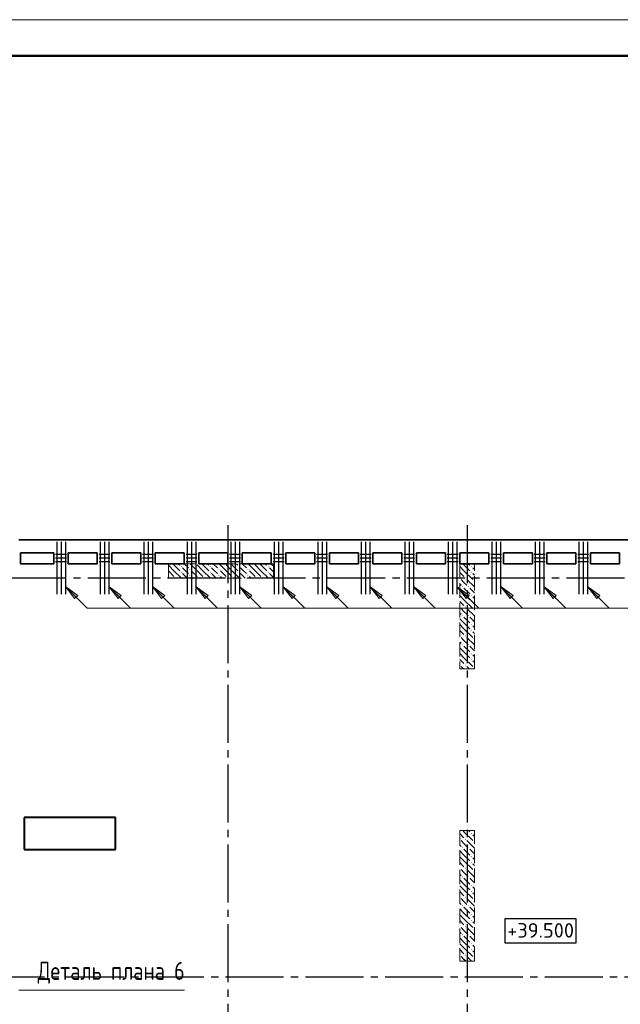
# Model space of a CAD drawing. Header units: millimetres. Extents: x 40580 to 1930067, y -240640 to 81020.
# Tile 64 of 256: x 355366 to 363649, y -211627 to -198052. Entities that reach past the tile are written whole.
import ezdxf

# ---------------------------------------------------------------- set-up
doc = ezdxf.new("R2010")
doc.units = ezdxf.units.MM
for name, pattern in [('______2', [270, 200, -70]), ('______5', [1100, 800, -100, 100, -100]), ('CENTER', [2, 1.25, -0.25, 0.25, -0.25])]:
    doc.linetypes.add(name, pattern=pattern)
for name, color, linetype, lineweight in [('S1 Стержни арматуры фон', 7, 'Continuous', 25), ('Standard', 7, 'Continuous', 25), ('Высотные отметки', 7, 'Continuous', 25), ('ЖБ Перекрытие верхний уровень', 7, 'Continuous', 35), ('ОСИ', 7, 'CENTER', 15), ('Основная', 7, 'Continuous', 40), ('Позиционная метка номер позиции', 7, 'Continuous', 13), ('Поперечное армирование AW фон', 7, 'Continuous', 25), ('Примечания', 7, 'Continuous', 13)]:
    doc.layers.add(name, color=color, linetype=linetype, lineweight=lineweight)
doc.layers.add('ЖБ Пилон', color=7, linetype='______2', lineweight=13, true_color=0xa0a0a0)
doc.styles.add('GOST 2.304', font='isocpeur.ttf', dxfattribs={"width": 0.8})

msp = doc.modelspace()

# ---------------------------------------------------------------- hatches: boundary and pattern name
at = {"layer": 'ЖБ Пилон', "linetype": 'Continuous', "lineweight": -3, "transparency": 33554687}
for points in [[(357586.5, -205589.2), (357593, -205582.7), (357599.5, -205589.2), (357593, -205595.7)], [(357706.5, -205629.2), (357713, -205622.7), (357719.5, -205629.2), (357713, -205635.7)], [(357796.4, -205552.3), (357793, -205555.7), (357789.7, -205552.3)], [(357986.5, -205589.2), (357993, -205582.7), (357999.5, -205589.2), (357993, -205595.7)], [(358106.5, -205629.2), (358113, -205622.7), (358119.5, -205629.2), (358113, -205635.7)], [(358196.4, -205552.3), (358193, -205555.7), (358189.7, -205552.3)], [(358386.5, -205589.2), (358393, -205582.7), (358399.5, -205589.2), (358393, -205595.7)], [(358506.5, -205629.2), (358513, -205622.7), (358519.5, -205629.2), (358513, -205635.7)], [(358596.4, -205552.3), (358593, -205555.7), (358589.7, -205552.3)], [(358786.5, -205589.2), (358793, -205582.7), (358799.5, -205589.2), (358793, -205595.7)], [(361586.5, -205589.2), (361593, -205582.7), (361599.5, -205589.2), (361593, -205595.7)], [(357426.5, -205749.2), (357433, -205742.7), (357439.5, -205749.2), (357436.4, -205752.3), (357429.7, -205752.3)], [(357506.5, -205749.2), (357513, -205742.7), (357519.5, -205749.2), (357516.4, -205752.3), (357509.7, -205752.3)], [(357586.5, -205669.2), (357593, -205662.7), (357599.5, -205669.2), (357593, -205675.7)], [(357706.5, -205709.2), (357713, -205702.7), (357719.5, -205709.2), (357713, -205715.7)], [(357826.5, -205749.2), (357833, -205742.7), (357839.5, -205749.2), (357836.4, -205752.3), (357829.7, -205752.3)], [(357906.5, -205749.2), (357913, -205742.7), (357919.5, -205749.2), (357916.4, -205752.3), (357909.7, -205752.3)], [(357986.5, -205669.2), (357993, -205662.7), (357999.5, -205669.2), (357993, -205675.7)], [(358106.5, -205709.2), (358113, -205702.7), (358119.5, -205709.2), (358113, -205715.7)], [(358226.5, -205749.2), (358233, -205742.7), (358239.5, -205749.2), (358236.4, -205752.3), (358229.7, -205752.3)], [(358306.5, -205749.2), (358313, -205742.7), (358319.5, -205749.2), (358316.4, -205752.3), (358309.7, -205752.3)], [(358386.5, -205669.2), (358393, -205662.7), (358399.5, -205669.2), (358393, -205675.7)], [(358506.5, -205709.2), (358513, -205702.7), (358519.5, -205709.2), (358513, -205715.7)], [(358626.5, -205749.2), (358633, -205742.7), (358639.5, -205749.2), (358636.4, -205752.3), (358629.7, -205752.3)], [(358706.5, -205749.2), (358713, -205742.7), (358719.5, -205749.2), (358716.4, -205752.3), (358709.7, -205752.3)], [(358786.5, -205669.2), (358793, -205662.7), (358799.5, -205669.2), (358793, -205675.7)], [(361436.1, -205745.7), (361439.5, -205749.2), (361436.1, -205752.6)], [(361506.5, -205749.2), (361513, -205742.7), (361519.5, -205749.2), (361513, -205755.7)], [(361586.5, -205669.2), (361593, -205662.7), (361599.5, -205669.2), (361593, -205675.7)], [(361626.5, -205789.2), (361633, -205782.7), (361636.1, -205785.7), (361636.1, -205792.6), (361633, -205795.7)], [(361466.5, -205869.2), (361473, -205862.7), (361479.5, -205869.2), (361473, -205875.7)], [(361546.5, -205869.2), (361553, -205862.7), (361559.5, -205869.2), (361553, -205875.7)], [(361586.5, -205989.2), (361593, -205982.7), (361599.5, -205989.2), (361593, -205995.7)], [(361436.1, -206145.7), (361439.5, -206149.2), (361436.1, -206152.6)], [(361506.5, -206149.2), (361513, -206142.7), (361519.5, -206149.2), (361513, -206155.7)], [(361586.5, -206069.2), (361593, -206062.7), (361599.5, -206069.2), (361593, -206075.7)], [(361626.5, -206189.2), (361633, -206182.7), (361636.1, -206185.7), (361636.1, -206192.6), (361633, -206195.7)], [(361466.5, -206269.2), (361473, -206262.7), (361479.5, -206269.2), (361473, -206275.7)], [(361546.5, -206269.2), (361553, -206262.7), (361559.5, -206269.2), (361553, -206275.7)], [(361586.5, -206389.2), (361593, -206382.7), (361599.5, -206389.2), (361593, -206395.7)], [(361586.5, -206469.2), (361593, -206462.7), (361599.5, -206469.2), (361593, -206475.7)], [(361436.1, -206545.7), (361439.5, -206549.2), (361436.1, -206552.6)], [(361506.5, -206549.2), (361513, -206542.7), (361519.5, -206549.2), (361513, -206555.7)], [(361626.5, -206589.2), (361633, -206582.7), (361636.1, -206585.7), (361636.1, -206592.6), (361633, -206595.7)], [(361466.5, -206669.2), (361473, -206662.7), (361479.5, -206669.2), (361473, -206675.7)], [(361546.5, -206669.2), (361553, -206662.7), (361559.5, -206669.2), (361553, -206675.7)], [(361586.5, -206789.2), (361593, -206782.7), (361599.5, -206789.2), (361593, -206795.7)], [(361586.5, -206869.2), (361593, -206862.7), (361599.5, -206869.2), (361593, -206875.7)], [(361436.1, -206945.7), (361439.5, -206949.2), (361436.1, -206952.6)], [(361506.5, -206949.2), (361513, -206942.7), (361519.5, -206949.2), (361513, -206955.7)], [(361626.5, -206989.2), (361633, -206982.7), (361636.1, -206985.7), (361636.1, -206992.6), (361633, -206995.7)], [(361586.5, -209269.2), (361593, -209262.7), (361599.5, -209269.2), (361593, -209275.7)], [(361436.1, -209345.7), (361439.5, -209349.2), (361436.1, -209352.6)], [(361506.5, -209349.2), (361513, -209342.7), (361519.5, -209349.2), (361513, -209355.7)], [(361626.5, -209389.2), (361633, -209382.7), (361636.1, -209385.7), (361636.1, -209392.6), (361633, -209395.7)], [(361466.5, -209469.2), (361473, -209462.7), (361479.5, -209469.2), (361473, -209475.7)], [(361546.5, -209469.2), (361553, -209462.7), (361559.5, -209469.2), (361553, -209475.7)], [(361586.5, -209589.2), (361593, -209582.7), (361599.5, -209589.2), (361593, -209595.7)], [(361586.5, -209669.2), (361593, -209662.7), (361599.5, -209669.2), (361593, -209675.7)], [(361436.1, -209745.7), (361439.5, -209749.2), (361436.1, -209752.6)], [(361506.5, -209749.2), (361513, -209742.7), (361519.5, -209749.2), (361513, -209755.7)], [(361626.5, -209789.2), (361633, -209782.7), (361636.1, -209785.7), (361636.1, -209792.6), (361633, -209795.7)], [(361466.5, -209869.2), (361473, -209862.7), (361479.5, -209869.2), (361473, -209875.7)], [(361546.5, -209869.2), (361553, -209862.7), (361559.5, -209869.2), (361553, -209875.7)], [(361586.5, -209989.2), (361593, -209982.7), (361599.5, -209989.2), (361593, -209995.7)], [(361586.5, -210069.2), (361593, -210062.7), (361599.5, -210069.2), (361593, -210075.7)], [(361436.1, -210145.7), (361439.5, -210149.2), (361436.1, -210152.6)], [(361466.5, -210269.2), (361473, -210262.7), (361479.5, -210269.2), (361473, -210275.7)], [(361506.5, -210149.2), (361513, -210142.7), (361519.5, -210149.2), (361513, -210155.7)], [(361546.5, -210269.2), (361553, -210262.7), (361559.5, -210269.2), (361553, -210275.7)], [(361626.5, -210189.2), (361633, -210182.7), (361636.1, -210185.7), (361636.1, -210192.6), (361633, -210195.7)], [(361586.5, -210389.2), (361593, -210382.7), (361599.5, -210389.2), (361593, -210395.7)], [(361586.5, -210469.2), (361593, -210462.7), (361599.5, -210469.2), (361593, -210475.7)], [(361436.1, -210545.7), (361439.5, -210549.2), (361436.1, -210552.6)], [(361466.5, -210669.2), (361473, -210662.7), (361479.5, -210669.2), (361473, -210675.7)], [(361506.5, -210549.2), (361513, -210542.7), (361519.5, -210549.2), (361513, -210555.7)], [(361546.5, -210669.2), (361553, -210662.7), (361559.5, -210669.2), (361553, -210675.7)], [(361626.5, -210589.2), (361633, -210582.7), (361636.1, -210585.7), (361636.1, -210592.6), (361633, -210595.7)], [(361586.5, -210789.2), (361593, -210782.7), (361599.5, -210789.2), (361593, -210795.7)], [(361506.5, -210949.2), (361513, -210942.7), (361519.5, -210949.2), (361513, -210955.7)], [(361586.5, -210869.2), (361593, -210862.7), (361599.5, -210869.2), (361593, -210875.7)], [(361436.1, -210945.7), (361439.5, -210949.2), (361436.1, -210952.6)], [(361626.5, -210989.2), (361633, -210982.7), (361636.1, -210985.7), (361636.1, -210992.6), (361633, -210995.7)]]:
    msp.add_hatch(color=7, dxfattribs=at).paths.add_polyline_path(points, flags=16)
at = {"layer": 'Позиционная метка номер позиции', "linetype": 'Continuous', "lineweight": 13, "transparency": 33554687}
for points in [[(356123.4, -206034.1), (355996.1, -205864.4), (356165.8, -205991.7)], [(356723.4, -206034.1), (356596.1, -205864.4), (356765.8, -205991.7)], [(357323.4, -206034.1), (357196.1, -205864.4), (357365.8, -205991.7)], [(357923.4, -206034.1), (357796.1, -205864.4), (357965.8, -205991.7)], [(358523.4, -206034.1), (358396.1, -205864.4), (358565.8, -205991.7)], [(359123.4, -206034.1), (358996.1, -205864.4), (359165.8, -205991.7)], [(359723.4, -206034.1), (359596.1, -205864.4), (359765.8, -205991.7)], [(360323.4, -206034.1), (360196.1, -205864.4), (360365.8, -205991.7)], [(360923.4, -206034.1), (360796.1, -205864.4), (360965.8, -205991.7)], [(361523.4, -206034.1), (361396.1, -205864.4), (361565.8, -205991.7)], [(362128.4, -206034.1), (362001.1, -205864.4), (362170.8, -205991.7)], [(362723.4, -206034.1), (362596.1, -205864.4), (362765.8, -205991.7)], [(363323.4, -206034.1), (363196.1, -205864.4), (363365.8, -205991.7)]]:
    msp.add_hatch(color=7, dxfattribs=at).paths.add_polyline_path(points, flags=16)

# ---------------------------------------------------------------- linework, layer by layer
at = {"layer": 'S1 Стержни арматуры фон', "color": 7, "linetype": 'Continuous', "lineweight": -3, "transparency": 33554687}
for p, q in [((355876.1, -205252.3), (355876.1, -205972.3)), ((355936.1, -205252.3), (355936.1, -205972.3)), ((355996.1, -205252.3), (355996.1, -205972.3)), ((356476.1, -205252.3), (356476.1, -205972.3)), ((356536.1, -205252.3), (356536.1, -205972.3)), ((356596.1, -205252.3), (356596.1, -205972.3)), ((357076.1, -205252.3), (357076.1, -205972.3)), ((357136.1, -205252.3), (357136.1, -205972.3)), ((357196.1, -205252.3), (357196.1, -205972.3)), ((357676.1, -205252.3), (357676.1, -205972.3)), ((357736.1, -205252.3), (357736.1, -205972.3)), ((357796.1, -205252.3), (357796.1, -205972.3)), ((358276.1, -205252.3), (358276.1, -205972.3)), ((358336.1, -205252.3), (358336.1, -205972.3)), ((358396.1, -205252.3), (358396.1, -205972.3)), ((358876.1, -205252.3), (358876.1, -205972.3)), ((358936.1, -205252.3), (358936.1, -205972.3)), ((358996.1, -205252.3), (358996.1, -205972.3)), ((359476.1, -205252.3), (359476.1, -205972.3)), ((359536.1, -205252.3), (359536.1, -205972.3)), ((359596.1, -205252.3), (359596.1, -205972.3)), ((360076.1, -205252.3), (360076.1, -205972.3)), ((360136.1, -205252.3), (360136.1, -205972.3)), ((360196.1, -205252.3), (360196.1, -205972.3)), ((360676.1, -205252.3), (360676.1, -205972.3)), ((360736.1, -205252.3), (360736.1, -205972.3)), ((360796.1, -205252.3), (360796.1, -205972.3)), ((361276.1, -205252.3), (361276.1, -205972.3)), ((361336.1, -205252.3), (361336.1, -205972.3)), ((361396.1, -205252.3), (361396.1, -205972.3)), ((361876.1, -205252.3), (361876.1, -205972.3)), ((361936.1, -205252.3), (361936.1, -205972.3)), ((361996.1, -205252.3), (361996.1, -205972.3)), ((362476.1, -205252.3), (362476.1, -205972.3)), ((362536.1, -205252.3), (362536.1, -205972.3)), ((362596.1, -205252.3), (362596.1, -205972.3)), ((363076.1, -205252.3), (363076.1, -205972.3)), ((363136.1, -205252.3), (363136.1, -205972.3)), ((363196.1, -205252.3), (363196.1, -205972.3))]:
    msp.add_line(p, q, dxfattribs=at)
at = {"layer": 'Standard', "color": 7, "linetype": 'Continuous', "lineweight": 13, "transparency": 33554687}
msp.add_lwpolyline([(333296.1, -240052.3), (392696.1, -240052.3), (392696.1, -198052.3), (333296.1, -198052.3), (333296.1, -240052.3)], close=True, dxfattribs=at)
at = {"layer": 'Standard', "color": 7, "linetype": 'Continuous', "lineweight": 50, "transparency": 33554687}
msp.add_lwpolyline([(335296.1, -198552.3), (392196.1, -198552.3), (392196.1, -239552.3), (335296.1, -239552.3), (335296.1, -198552.3)], close=True, dxfattribs=at)
at = {"layer": 'Высотные отметки', "color": 7, "linetype": 'Continuous', "lineweight": -3, "transparency": 33554687}
msp.add_lwpolyline([(362055.4, -210780.7), (363038.7, -210780.7), (363038.7, -210447.4), (362055.4, -210447.4), (362055.4, -210780.7)], dxfattribs=at)
at = {"layer": 'ЖБ Перекрытие верхний уровень', "transparency": 33554687}
for p, q in [((361536.1, -205222.3), (355356.1, -205222.3)), ((367716.1, -205222.3), (361536.1, -205222.3)), ((355376.1, -205552.3), (355376.1, -205402.3)), ((355376.1, -205402.3), (355836.1, -205402.3)), ((355836.1, -205402.3), (355836.1, -205552.3)), ((356036.1, -205552.3), (356036.1, -205402.3)), ((356036.1, -205402.3), (356436.1, -205402.3)), ((356436.1, -205402.3), (356436.1, -205552.3)), ((356636.1, -205552.3), (356636.1, -205402.3)), ((356636.1, -205402.3), (357036.1, -205402.3)), ((357036.1, -205402.3), (357036.1, -205552.3)), ((357236.1, -205552.3), (357236.1, -205402.3)), ((357236.1, -205402.3), (357636.1, -205402.3)), ((357636.1, -205402.3), (357636.1, -205552.3)), ((357836.1, -205552.3), (357836.1, -205402.3)), ((357836.1, -205402.3), (358236.1, -205402.3)), ((358236.1, -205402.3), (358236.1, -205552.3)), ((358436.1, -205552.3), (358436.1, -205402.3)), ((358436.1, -205402.3), (358836.1, -205402.3)), ((358836.1, -205402.3), (358836.1, -205552.3)), ((359036.1, -205552.3), (359036.1, -205402.3)), ((359036.1, -205402.3), (359436.1, -205402.3)), ((359436.1, -205402.3), (359436.1, -205552.3)), ((359636.1, -205552.3), (359636.1, -205402.3)), ((359636.1, -205402.3), (360036.1, -205402.3)), ((360036.1, -205402.3), (360036.1, -205552.3)), ((360236.1, -205552.3), (360236.1, -205402.3)), ((360236.1, -205402.3), (360636.1, -205402.3)), ((360636.1, -205402.3), (360636.1, -205552.3)), ((360836.1, -205402.3), (361236.1, -205402.3)), ((360836.1, -205552.3), (360836.1, -205402.3)), ((361236.1, -205402.3), (361236.1, -205552.3)), ((361436.1, -205552.3), (361436.1, -205402.3)), ((361436.1, -205402.3), (361536.1, -205402.3)), ((361536.1, -205402.3), (361836.1, -205402.3)), ((361836.1, -205402.3), (361836.1, -205552.3)), ((362036.1, -205552.3), (362036.1, -205402.3)), ((362036.1, -205402.3), (362436.1, -205402.3)), ((362436.1, -205402.3), (362436.1, -205552.3)), ((362636.1, -205552.3), (362636.1, -205402.3)), ((362636.1, -205402.3), (363036.1, -205402.3)), ((363036.1, -205402.3), (363036.1, -205552.3)), ((363236.1, -205552.3), (363236.1, -205402.3)), ((363236.1, -205402.3), (363636.1, -205402.3)), ((363636.1, -205402.3), (363636.1, -205552.3)), ((355836.1, -205552.3), (355376.1, -205552.3)), ((356436.1, -205552.3), (356036.1, -205552.3)), ((357036.1, -205552.3), (356636.1, -205552.3)), ((357636.1, -205552.3), (357236.1, -205552.3)), ((358236.1, -205552.3), (357836.1, -205552.3)), ((358836.1, -205552.3), (358436.1, -205552.3)), ((359436.1, -205552.3), (359036.1, -205552.3)), ((360036.1, -205552.3), (359636.1, -205552.3)), ((360636.1, -205552.3), (360236.1, -205552.3)), ((361236.1, -205552.3), (360836.1, -205552.3)), ((361536.1, -205552.3), (361436.1, -205552.3)), ((361836.1, -205552.3), (361536.1, -205552.3)), ((362436.1, -205552.3), (362036.1, -205552.3)), ((363036.1, -205552.3), (362636.1, -205552.3)), ((363636.1, -205552.3), (363236.1, -205552.3))]:
    msp.add_line(p, q, dxfattribs=at)
at = {"layer": 'ЖБ Пилон', "color": 253, "linetype": '______2', "lineweight": 13, "true_color": 0xa0a0a0, "transparency": 33554687}
for p, q in [((358866.1, -205552.3), (357416.1, -205552.3)), ((357416.1, -205552.3), (357416.1, -205752.3)), ((358866.1, -205752.3), (358866.1, -205552.3)), ((361436.1, -205552.3), (361436.1, -207002.3)), ((361636.1, -205552.3), (361436.1, -205552.3)), ((361636.1, -207002.3), (361636.1, -205552.3)), ((357416.1, -205752.3), (358866.1, -205752.3)), ((361436.1, -207002.3), (361636.1, -207002.3)), ((361436.1, -209232.3), (361436.1, -211032.3)), ((361636.1, -209232.3), (361436.1, -209232.3)), ((361636.1, -211032.3), (361636.1, -209232.3)), ((361436.1, -211032.3), (361636.1, -211032.3))]:
    msp.add_line(p, q, dxfattribs=at)
at = {"layer": 'ЖБ Пилон', "color": 9, "linetype": 'Continuous', "lineweight": -3, "true_color": 0xc7c7c7, "transparency": 33554687}
for p, q in [((357416.1, -205572.2), (357493, -205649.2)), ((357493, -205569.2), (357476.2, -205552.3)), ((357493, -205569.2), (357573, -205649.2)), ((357493, -205649.2), (357596.2, -205752.3)), ((357556.2, -205552.3), (357573, -205569.2)), ((357653, -205649.2), (357613, -205609.2)), ((357636.2, -205552.3), (357693, -205609.2)), ((357693, -205689.2), (357653, -205649.2)), ((357813, -205649.2), (357716.2, -205552.3)), ((357733, -205649.2), (357813, -205729.2)), ((357813, -205569.2), (357893, -205649.2)), ((357813, -205649.2), (357893, -205729.2)), ((357893, -205569.2), (357876.2, -205552.3)), ((357893, -205569.2), (357973, -205649.2)), ((357893, -205649.2), (357996.2, -205752.3)), ((357956.2, -205552.3), (357973, -205569.2)), ((358053, -205649.2), (358013, -205609.2)), ((358036.2, -205552.3), (358093, -205609.2)), ((358093, -205689.2), (358053, -205649.2)), ((358213, -205649.2), (358116.2, -205552.3)), ((358133, -205649.2), (358213, -205729.2)), ((358213, -205569.2), (358293, -205649.2)), ((358213, -205649.2), (358293, -205729.2)), ((358293, -205569.2), (358276.2, -205552.3)), ((358293, -205569.2), (358373, -205649.2)), ((358293, -205649.2), (358396.2, -205752.3)), ((358356.2, -205552.3), (358373, -205569.2)), ((358453, -205649.2), (358413, -205609.2)), ((358436.2, -205552.3), (358493, -205609.2)), ((358493, -205689.2), (358453, -205649.2)), ((358613, -205649.2), (358516.2, -205552.3)), ((358533, -205649.2), (358613, -205729.2)), ((358613, -205569.2), (358693, -205649.2)), ((358613, -205649.2), (358693, -205729.2)), ((358693, -205569.2), (358676.2, -205552.3)), ((358693, -205569.2), (358773, -205649.2)), ((358693, -205649.2), (358796.2, -205752.3)), ((358756.2, -205552.3), (358773, -205569.2)), ((358853, -205649.2), (358813, -205609.2)), ((358836.2, -205552.3), (358866.1, -205582.2)), ((358866.1, -205662.2), (358853, -205649.2)), ((361436.1, -205592.2), (361493, -205649.2)), ((361493, -205569.2), (361476.2, -205552.3)), ((361493, -205569.2), (361573, -205649.2)), ((361493, -205649.2), (361613, -205769.2)), ((361556.2, -205552.3), (361573, -205569.2)), ((361636.1, -205632.2), (361613, -205609.2)), ((357416.1, -205652.2), (357493, -205729.2)), ((357613, -205689.2), (357676.2, -205752.3)), ((357733, -205729.2), (357756.2, -205752.3)), ((358013, -205689.2), (358076.2, -205752.3)), ((358133, -205729.2), (358156.2, -205752.3)), ((358413, -205689.2), (358476.2, -205752.3)), ((358533, -205729.2), (358556.2, -205752.3)), ((358813, -205689.2), (358866.1, -205742.2)), ((361436.1, -205672.2), (361493, -205729.2)), ((361493, -205809.2), (361453, -205769.2)), ((361533, -205769.2), (361636.1, -205872.2)), ((361613, -205689.2), (361636.1, -205712.2)), ((361436.1, -205832.2), (361453, -205849.2)), ((361493, -205969.2), (361436.1, -205912.2)), ((361533, -205849.2), (361493, -205809.2)), ((361493, -205889.2), (361573, -205969.2)), ((361573, -205889.2), (361636.1, -205952.2)), ((361436.1, -205992.2), (361493, -206049.2)), ((361493, -205969.2), (361573, -206049.2)), ((361493, -206049.2), (361613, -206169.2)), ((361636.1, -206032.2), (361613, -206009.2)), ((361436.1, -206072.2), (361493, -206129.2)), ((361493, -206209.2), (361453, -206169.2)), ((361533, -206169.2), (361636.1, -206272.2)), ((361613, -206089.2), (361636.1, -206112.2)), ((361436.1, -206232.2), (361453, -206249.2)), ((361493, -206369.2), (361436.1, -206312.2)), ((361533, -206249.2), (361493, -206209.2)), ((361493, -206289.2), (361573, -206369.2)), ((361573, -206289.2), (361636.1, -206352.2)), ((361436.1, -206392.2), (361493, -206449.2)), ((361493, -206369.2), (361573, -206449.2)), ((361493, -206449.2), (361613, -206569.2)), ((361636.1, -206432.2), (361613, -206409.2)), ((361436.1, -206472.2), (361493, -206529.2)), ((361493, -206609.2), (361453, -206569.2)), ((361533, -206569.2), (361636.1, -206672.2)), ((361613, -206489.2), (361636.1, -206512.2)), ((361436.1, -206632.2), (361453, -206649.2)), ((361493, -206769.2), (361436.1, -206712.2)), ((361533, -206649.2), (361493, -206609.2)), ((361493, -206689.2), (361573, -206769.2)), ((361573, -206689.2), (361636.1, -206752.2)), ((361436.1, -206792.2), (361493, -206849.2)), ((361493, -206769.2), (361573, -206849.2)), ((361493, -206849.2), (361613, -206969.2)), ((361636.1, -206832.2), (361613, -206809.2)), ((361436.1, -206872.2), (361493, -206929.2)), ((361486.2, -207002.3), (361453, -206969.2)), ((361533, -206969.2), (361566.2, -207002.3)), ((361613, -206889.2), (361636.1, -206912.2)), ((361436.1, -209272.2), (361493, -209329.2)), ((361476.2, -209232.3), (361493, -209249.2)), ((361493, -209249.2), (361613, -209369.2)), ((361556.2, -209232.3), (361573, -209249.2)), ((361613, -209289.2), (361636.1, -209312.2)), ((361436.1, -209432.2), (361453, -209449.2)), ((361493, -209409.2), (361453, -209369.2)), ((361533, -209449.2), (361493, -209409.2)), ((361533, -209369.2), (361636.1, -209472.2)), ((361493, -209569.2), (361436.1, -209512.2)), ((361493, -209489.2), (361573, -209569.2)), ((361493, -209569.2), (361573, -209649.2)), ((361573, -209489.2), (361636.1, -209552.2)), ((361436.1, -209592.2), (361493, -209649.2)), ((361436.1, -209672.2), (361493, -209729.2)), ((361493, -209649.2), (361613, -209769.2)), ((361636.1, -209632.2), (361613, -209609.2)), ((361613, -209689.2), (361636.1, -209712.2)), ((361436.1, -209832.2), (361453, -209849.2)), ((361493, -209809.2), (361453, -209769.2)), ((361533, -209849.2), (361493, -209809.2)), ((361533, -209769.2), (361636.1, -209872.2)), ((361493, -209969.2), (361436.1, -209912.2)), ((361436.1, -209992.2), (361493, -210049.2)), ((361493, -209889.2), (361573, -209969.2)), ((361493, -209969.2), (361573, -210049.2)), ((361573, -209889.2), (361636.1, -209952.2)), ((361436.1, -210072.2), (361493, -210129.2)), ((361493, -210049.2), (361613, -210169.2)), ((361636.1, -210032.2), (361613, -210009.2)), ((361613, -210089.2), (361636.1, -210112.2)), ((361436.1, -210232.2), (361453, -210249.2)), ((361493, -210209.2), (361453, -210169.2)), ((361533, -210249.2), (361493, -210209.2)), ((361533, -210169.2), (361636.1, -210272.2)), ((361493, -210369.2), (361436.1, -210312.2)), ((361436.1, -210392.2), (361493, -210449.2)), ((361493, -210289.2), (361573, -210369.2)), ((361493, -210369.2), (361573, -210449.2)), ((361573, -210289.2), (361636.1, -210352.2)), ((361436.1, -210472.2), (361493, -210529.2)), ((361493, -210449.2), (361613, -210569.2)), ((361636.1, -210432.2), (361613, -210409.2)), ((361613, -210489.2), (361636.1, -210512.2)), ((361436.1, -210632.2), (361453, -210649.2)), ((361493, -210609.2), (361453, -210569.2)), ((361533, -210649.2), (361493, -210609.2)), ((361533, -210569.2), (361636.1, -210672.2)), ((361493, -210769.2), (361436.1, -210712.2)), ((361436.1, -210792.2), (361493, -210849.2)), ((361493, -210689.2), (361573, -210769.2)), ((361493, -210769.2), (361573, -210849.2)), ((361573, -210689.2), (361636.1, -210752.2)), ((361436.1, -210872.2), (361493, -210929.2)), ((361493, -210849.2), (361613, -210969.2)), ((361636.1, -210832.2), (361613, -210809.2)), ((361613, -210889.2), (361636.1, -210912.2)), ((361436.1, -211032.2), (361436.2, -211032.3)), ((361493, -211009.2), (361453, -210969.2)), ((361516.2, -211032.3), (361493, -211009.2)), ((361533, -210969.2), (361596.2, -211032.3))]:
    msp.add_line(p, q, dxfattribs=at)
at = {"layer": 'ОСИ', "color": 8, "linetype": '______5', "lineweight": -3, "transparency": 33554687}
for p, q in [((358236.1, -205022.3), (358236.1, -223082.3)), ((361536.1, -205022.3), (361536.1, -223082.3)), ((383506.1, -205752.3), (337896.1, -205752.3)), ((383506.1, -205752.3), (337896.1, -205752.3)), ((383206.1, -211252.3), (337896.1, -211252.3))]:
    msp.add_line(p, q, dxfattribs=at)
at = {"layer": 'Основная', "transparency": 33554687}
for p, q in [((356686.1, -209052.3), (355426.1, -209052.3)), ((355426.1, -209052.3), (355426.1, -209492.3)), ((356686.1, -209492.3), (356686.1, -209052.3)), ((355426.1, -209492.3), (356686.1, -209492.3))]:
    msp.add_line(p, q, dxfattribs=at)
at = {"layer": 'Позиционная метка номер позиции', "color": 7, "linetype": 'Continuous', "lineweight": 13, "transparency": 33554687}
for p, q in [((355996.1, -205864.4), (356296.1, -206164.4)), ((355996.1, -205864.4), (355996.1, -205864.4)), ((355996.1, -205864.4), (355996.1, -205864.4)), ((355996.1, -205864.4), (355996.1, -205864.4)), ((355996.1, -205864.4), (356165.8, -205991.7)), ((356123.4, -206034.1), (355996.1, -205864.4)), ((356596.1, -205864.4), (356896.1, -206164.4)), ((356596.1, -205864.4), (356596.1, -205864.4)), ((356596.1, -205864.4), (356596.1, -205864.4)), ((356596.1, -205864.4), (356596.1, -205864.4)), ((356596.1, -205864.4), (356765.8, -205991.7)), ((356723.4, -206034.1), (356596.1, -205864.4)), ((357196.1, -205864.4), (357496.1, -206164.4)), ((357196.1, -205864.4), (357196.1, -205864.4)), ((357196.1, -205864.4), (357196.1, -205864.4)), ((357196.1, -205864.4), (357196.1, -205864.4)), ((357196.1, -205864.4), (357365.8, -205991.7)), ((357323.4, -206034.1), (357196.1, -205864.4)), ((357796.1, -205864.4), (358096.1, -206164.4)), ((357796.1, -205864.4), (357796.1, -205864.4)), ((357796.1, -205864.4), (357796.1, -205864.4)), ((357796.1, -205864.4), (357796.1, -205864.4)), ((357796.1, -205864.4), (357965.8, -205991.7)), ((357923.4, -206034.1), (357796.1, -205864.4)), ((358396.1, -205864.4), (358696.1, -206164.4)), ((358396.1, -205864.4), (358396.1, -205864.4)), ((358396.1, -205864.4), (358396.1, -205864.4)), ((358396.1, -205864.4), (358396.1, -205864.4)), ((358396.1, -205864.4), (358565.8, -205991.7)), ((358523.4, -206034.1), (358396.1, -205864.4)), ((358996.1, -205864.4), (359296.1, -206164.4)), ((358996.1, -205864.4), (358996.1, -205864.4)), ((358996.1, -205864.4), (358996.1, -205864.4)), ((358996.1, -205864.4), (358996.1, -205864.4)), ((358996.1, -205864.4), (359165.8, -205991.7)), ((359123.4, -206034.1), (358996.1, -205864.4)), ((359596.1, -205864.4), (359896.1, -206164.4)), ((359596.1, -205864.4), (359596.1, -205864.4)), ((359596.1, -205864.4), (359596.1, -205864.4)), ((359596.1, -205864.4), (359596.1, -205864.4)), ((359596.1, -205864.4), (359765.8, -205991.7)), ((359723.4, -206034.1), (359596.1, -205864.4)), ((360196.1, -205864.4), (360496.1, -206164.4)), ((360196.1, -205864.4), (360196.1, -205864.4)), ((360196.1, -205864.4), (360196.1, -205864.4)), ((360196.1, -205864.4), (360196.1, -205864.4)), ((360196.1, -205864.4), (360365.8, -205991.7)), ((360323.4, -206034.1), (360196.1, -205864.4)), ((360796.1, -205864.4), (361096.1, -206164.4)), ((360796.1, -205864.4), (360796.1, -205864.4)), ((360796.1, -205864.4), (360796.1, -205864.4)), ((360796.1, -205864.4), (360796.1, -205864.4)), ((360796.1, -205864.4), (360965.8, -205991.7)), ((360923.4, -206034.1), (360796.1, -205864.4)), ((361396.1, -205864.4), (361696.1, -206164.4)), ((361396.1, -205864.4), (361396.1, -205864.4)), ((361396.1, -205864.4), (361396.1, -205864.4)), ((361396.1, -205864.4), (361396.1, -205864.4)), ((361396.1, -205864.4), (361565.8, -205991.7)), ((361523.4, -206034.1), (361396.1, -205864.4)), ((362001.1, -205864.4), (362301.1, -206164.4)), ((362001.1, -205864.4), (362001.1, -205864.4)), ((362001.1, -205864.4), (362001.1, -205864.4)), ((362001.1, -205864.4), (362001.1, -205864.4)), ((362001.1, -205864.4), (362170.8, -205991.7)), ((362128.4, -206034.1), (362001.1, -205864.4)), ((362596.1, -205864.4), (362896.1, -206164.4)), ((362596.1, -205864.4), (362596.1, -205864.4)), ((362596.1, -205864.4), (362596.1, -205864.4)), ((362596.1, -205864.4), (362596.1, -205864.4)), ((362596.1, -205864.4), (362765.8, -205991.7)), ((362723.4, -206034.1), (362596.1, -205864.4)), ((363196.1, -205864.4), (363496.1, -206164.4)), ((363196.1, -205864.4), (363196.1, -205864.4)), ((363196.1, -205864.4), (363196.1, -205864.4)), ((363196.1, -205864.4), (363196.1, -205864.4)), ((363196.1, -205864.4), (363365.8, -205991.7)), ((363323.4, -206034.1), (363196.1, -205864.4)), ((356165.8, -205991.7), (356123.4, -206034.1)), ((356144.6, -206012.9), (356155.2, -206023.5)), ((356765.8, -205991.7), (356723.4, -206034.1)), ((356744.6, -206012.9), (356755.2, -206023.5)), ((357365.8, -205991.7), (357323.4, -206034.1)), ((357344.6, -206012.9), (357355.2, -206023.5)), ((357965.8, -205991.7), (357923.4, -206034.1)), ((357944.6, -206012.9), (357955.2, -206023.5)), ((358565.8, -205991.7), (358523.4, -206034.1)), ((358544.6, -206012.9), (358555.2, -206023.5)), ((359165.8, -205991.7), (359123.4, -206034.1)), ((359144.6, -206012.9), (359155.2, -206023.5)), ((359765.8, -205991.7), (359723.4, -206034.1)), ((359744.6, -206012.9), (359755.2, -206023.5)), ((360365.8, -205991.7), (360323.4, -206034.1)), ((360344.6, -206012.9), (360355.2, -206023.5)), ((360965.8, -205991.7), (360923.4, -206034.1)), ((360944.6, -206012.9), (360955.2, -206023.5)), ((361565.8, -205991.7), (361523.4, -206034.1)), ((361544.6, -206012.9), (361555.2, -206023.5)), ((362170.8, -205991.7), (362128.4, -206034.1)), ((362149.6, -206012.9), (362160.2, -206023.5)), ((362765.8, -205991.7), (362723.4, -206034.1)), ((362744.6, -206012.9), (362755.2, -206023.5)), ((363365.8, -205991.7), (363323.4, -206034.1)), ((363344.6, -206012.9), (363355.2, -206023.5)), ((356296.1, -206164.4), (368161.1, -206164.4))]:
    msp.add_line(p, q, dxfattribs=at)
at = {"layer": 'Поперечное армирование AW фон', "color": 7, "linetype": 'Continuous', "lineweight": -3, "transparency": 33554687}
for p, q in [((356011.1, -205427.3), (355861.1, -205427.3)), ((356011.1, -205477.3), (355861.1, -205477.3)), ((356611.1, -205427.3), (356461.1, -205427.3)), ((356611.1, -205477.3), (356461.1, -205477.3)), ((357211.1, -205427.3), (357061.1, -205427.3)), ((357211.1, -205477.3), (357061.1, -205477.3)), ((357811.1, -205427.3), (357661.1, -205427.3)), ((357811.1, -205477.3), (357661.1, -205477.3)), ((358411.1, -205427.3), (358261.1, -205427.3)), ((358411.1, -205477.3), (358261.1, -205477.3)), ((359011.1, -205427.3), (358861.1, -205427.3)), ((359011.1, -205477.3), (358861.1, -205477.3)), ((359611.1, -205427.3), (359461.1, -205427.3)), ((359611.1, -205477.3), (359461.1, -205477.3)), ((360211.1, -205427.3), (360061.1, -205427.3)), ((360211.1, -205477.3), (360061.1, -205477.3)), ((360811.1, -205427.3), (360661.1, -205427.3)), ((360811.1, -205477.3), (360661.1, -205477.3)), ((361411.1, -205427.3), (361261.1, -205427.3)), ((361411.1, -205477.3), (361261.1, -205477.3)), ((362011.1, -205427.3), (361861.1, -205427.3)), ((362011.1, -205477.3), (361861.1, -205477.3)), ((362611.1, -205427.3), (362461.1, -205427.3)), ((362611.1, -205477.3), (362461.1, -205477.3)), ((363211.1, -205427.3), (363061.1, -205427.3)), ((363211.1, -205477.3), (363061.1, -205477.3)), ((356011.1, -205527.3), (355861.1, -205527.3)), ((356611.1, -205527.3), (356461.1, -205527.3)), ((357211.1, -205527.3), (357061.1, -205527.3)), ((357811.1, -205527.3), (357661.1, -205527.3)), ((358411.1, -205527.3), (358261.1, -205527.3)), ((359011.1, -205527.3), (358861.1, -205527.3)), ((359611.1, -205527.3), (359461.1, -205527.3)), ((360211.1, -205527.3), (360061.1, -205527.3)), ((360811.1, -205527.3), (360661.1, -205527.3)), ((361411.1, -205527.3), (361261.1, -205527.3)), ((362011.1, -205527.3), (361861.1, -205527.3)), ((362611.1, -205527.3), (362461.1, -205527.3)), ((363211.1, -205527.3), (363061.1, -205527.3))]:
    msp.add_line(p, q, dxfattribs=at)
at = {"layer": 'Примечания', "color": 7, "linetype": 'Continuous', "lineweight": 13, "transparency": 33554687}
msp.add_line((357637, -211432.8), (355356.1, -211432.8), dxfattribs=at)

# ---------------------------------------------------------------- texts
at = {"layer": 'Высотные отметки', "color": 7, "linetype": 'Continuous', "lineweight": -3, "transparency": 33554687, "insert": (362089.4, -210707.4), "char_height": 200, "width": 870.467, "attachment_point": 7, "style": 'GOST 2.304'}
msp.add_mtext('\\W1.02;+39.500', dxfattribs=at)
at = {"layer": 'Примечания', "color": 7, "linetype": 'Continuous', "lineweight": 25, "transparency": 33554687, "insert": (355612, -211341.2), "char_height": 250, "width": 2150.153, "attachment_point": 7, "style": 'GOST 2.304'}
msp.add_mtext('Деталь\\~плана\\~6', dxfattribs=at)

doc.saveas('drawing.dxf')
